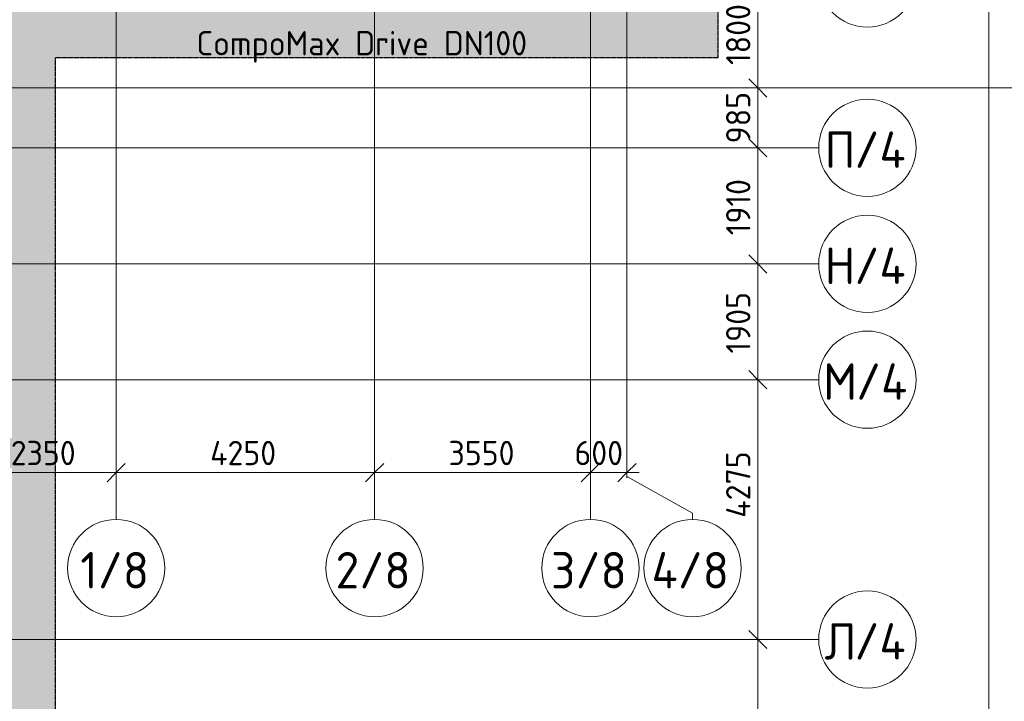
# Model space of a CAD drawing. Header units: millimetres. Extents: x -10358 to 171177, y -7314 to 134351.
# Tile 113 of 256: x 132434 to 148627, y 23308 to 34523. Entities that reach past the tile are written whole.
import ezdxf

# ---------------------------------------------------------------- set-up
doc = ezdxf.new("R2010")
doc.units = ezdxf.units.MM
doc.linetypes.add('3_ Штрих_ 5 х 3 мм', pattern=[8, 5, -3])
doc.linetypes.add('4_ Штрихпунктир_ 10 х 2 мм', pattern=[14, 10, -2, 0, -2])
for name, color, linetype, lineweight in [('A-ANNO-DIMS', 7, 'Continuous', 5), ('A-ANNO-DIMS-200', 7, 'Continuous', 5), ('A-DETL', 7, 'Continuous', 15), ('A-DETL-GENF', 7, 'Continuous', 13), ('G-ANNO-TEXT', 7, 'Continuous', 5), ('S-GRID', 7, 'Continuous', 5), ('S-GRID-IDEN', 7, 'Continuous', 5)]:
    doc.layers.add(name, color=color, linetype=linetype, lineweight=lineweight)
doc.styles.add('GOST Common_1', font='GOST_Common.ttf', dxfattribs={"height": 600})
doc.styles.add('GOST Common_2', font='GOST_Common.ttf', dxfattribs={"height": 400})
doc.dimstyles.new('2_мм', dxfattribs={"dimscale": 304.8, "dimtxt": 402.285999, "dimasz": 0.984252, "dimexe": 0.656168, "dimexo": 0.984252, "dimgap": 0, "dimtad": 1, "dimdec": 0, "dimdsep": 46, "dimtxsty": 'GOST Common_2', "dimblk1": 'OBLIQUE', "dimblk2": 'OBLIQUE', "dimsah": 1, "dimcen": 0.09, "dimdle": 0.656168, "dimadec": 5, "dimazin": 2, "dimtfac": 1, "dimtdec": 4, "dimtix": 1, "dimtmove": 0, "dimatfit": 3, "dimfxl": 1, "dimtvp": 1, "dimtolj": 1, "dimtzin": 0, "dimarcsym": 2})
doc.dimstyles.new('2_мм_1', dxfattribs={"dimscale": 304.8, "dimtxt": 402.285999, "dimasz": 0.984252, "dimexe": 0.656168, "dimexo": 0.984252, "dimgap": 0, "dimtad": 1, "dimdec": 0, "dimdsep": 46, "dimtxsty": 'GOST Common_2', "dimblk1": 'OBLIQUE', "dimblk2": 'OBLIQUE', "dimsah": 1, "dimcen": 0.09, "dimdle": 0.656168, "dimadec": 5, "dimazin": 2, "dimtfac": 1, "dimtdec": 4, "dimtix": 1, "dimtmove": 1, "dimatfit": 3, "dimfxl": 1, "dimtvp": 1, "dimtolj": 1, "dimtzin": 0, "dimarcsym": 2})

# ---------------------------------------------------------------- blocks, each defined once
blk = doc.blocks.new('Ось сетки - 8_0 мм-31302-Маркировочный план-схема -1 этажа на отм_-5_600')
at = {"layer": 'S-GRID-IDEN'}
blk.add_circle((0, 0), 4, dxfattribs=at)
blk = doc.blocks.new('DIMBLOCK47-Маркировочный план-схема -1 этажа на отм_-5_600')
at = {"layer": 'A-ANNO-DIMS-200', "lineweight": 25}
for p, q in [((144574, 24325), (144424, 24475)), ((144574, 24325), (144724, 24175)), ((144574, 20700), (144424, 20850)), ((144574, 20700), (144724, 20550))]:
    blk.add_line(p, q, dxfattribs=at)
at = {"layer": 'A-ANNO-DIMS-200'}
for p, q in [((144662, 24325), (144374, 24325)), ((144574, 20700), (144574, 24325)), ((144574, 24325), (144662, 24325)), ((144662, 20700), (144374, 20700)), ((144574, 20700), (144662, 20700))]:
    blk.add_line(p, q, dxfattribs=at)
at = {"layer": 'A-ANNO-DIMS-200', "color": 0, "insert": (144051, 21953), "char_height": 400, "width": 1341.86, "attachment_point": 1, "rotation": 90, "line_spacing_factor": 1.022761, "style": 'GOST Common_2'}
blk.add_mtext('3625', dxfattribs=at)
blk = doc.blocks.new('_Oblique')
at = {"color": 0, "linetype": 'ByBlock', "lineweight": -2}
blk.add_line((-0.5, -0.5), (0.5, 0.5), dxfattribs=at)
blk = doc.blocks.new('DIMBLOCK48-Маркировочный план-схема -1 этажа на отм_-5_600')
at = {"layer": 'A-ANNO-DIMS-200', "lineweight": 25}
for p, q in [((144574, 28600), (144424, 28750)), ((144574, 28600), (144724, 28450)), ((144574, 24325), (144424, 24475)), ((144574, 24325), (144724, 24175))]:
    blk.add_line(p, q, dxfattribs=at)
at = {"layer": 'A-ANNO-DIMS-200'}
for p, q in [((144662, 28600), (144374, 28600)), ((144574, 24325), (144574, 28600)), ((144574, 28600), (144662, 28600)), ((144574, 27487), (144574, 26128)), ((144574, 26128), (144574, 26463)), ((144662, 24325), (144374, 24325)), ((144574, 24325), (144662, 24325))]:
    blk.add_line(p, q, dxfattribs=at)
at = {"layer": 'A-ANNO-DIMS-200', "color": 0, "insert": (144051, 26328), "char_height": 400, "width": 1390.95, "attachment_point": 1, "rotation": 90, "line_spacing_factor": 1.022761, "style": 'GOST Common_2'}
blk.add_mtext('4275', dxfattribs=at)
blk = doc.blocks.new('DIMBLOCK49-Маркировочный план-схема -1 этажа на отм_-5_600')
at = {"layer": 'A-ANNO-DIMS-200', "lineweight": 25}
for p, q in [((144574, 30505), (144424, 30655)), ((144574, 30505), (144724, 30355)), ((144574, 28600), (144424, 28750)), ((144574, 28600), (144724, 28450))]:
    blk.add_line(p, q, dxfattribs=at)
at = {"layer": 'A-ANNO-DIMS-200'}
for p, q in [((144662, 30505), (144374, 30505)), ((144574, 28600), (144574, 30505)), ((144574, 30505), (144662, 30505)), ((144662, 28600), (144374, 28600)), ((144574, 28600), (144662, 28600))]:
    blk.add_line(p, q, dxfattribs=at)
at = {"layer": 'A-ANNO-DIMS-200', "color": 0, "insert": (144051, 29031), "char_height": 400, "width": 1251.86, "attachment_point": 1, "rotation": 90, "line_spacing_factor": 1.022761, "style": 'GOST Common_2'}
blk.add_mtext('1905', dxfattribs=at)
blk = doc.blocks.new('DIMBLOCK50-Маркировочный план-схема -1 этажа на отм_-5_600')
at = {"layer": 'A-ANNO-DIMS-200', "lineweight": 25}
for p, q in [((144574, 32415), (144424, 32565)), ((144574, 32415), (144724, 32265)), ((144574, 30505), (144424, 30655)), ((144574, 30505), (144724, 30355))]:
    blk.add_line(p, q, dxfattribs=at)
at = {"layer": 'A-ANNO-DIMS-200'}
for p, q in [((144662, 32415), (144374, 32415)), ((144574, 30505), (144574, 32415)), ((144574, 32415), (144662, 32415)), ((144662, 30505), (144374, 30505)), ((144574, 30505), (144662, 30505))]:
    blk.add_line(p, q, dxfattribs=at)
at = {"layer": 'A-ANNO-DIMS-200', "color": 0, "insert": (144051, 30976), "char_height": 400, "width": 1161.86, "attachment_point": 1, "rotation": 90, "line_spacing_factor": 1.022761, "style": 'GOST Common_2'}
blk.add_mtext('1910', dxfattribs=at)
blk = doc.blocks.new('DIMBLOCK51-Маркировочный план-схема -1 этажа на отм_-5_600')
at = {"layer": 'A-ANNO-DIMS-200', "lineweight": 25}
for p, q in [((144574, 33400), (144424, 33550)), ((144574, 33400), (144724, 33250)), ((144574, 32415), (144424, 32565)), ((144574, 32415), (144724, 32265))]:
    blk.add_line(p, q, dxfattribs=at)
at = {"layer": 'A-ANNO-DIMS-200'}
for p, q in [((144662, 33400), (144374, 33400)), ((144574, 32415), (144574, 33400)), ((144574, 33400), (144662, 33400)), ((144662, 32415), (144374, 32415)), ((144574, 32415), (144662, 32415))]:
    blk.add_line(p, q, dxfattribs=at)
at = {"layer": 'A-ANNO-DIMS-200', "color": 0, "insert": (144051, 32488), "char_height": 400, "width": 1006.4, "attachment_point": 1, "rotation": 90, "line_spacing_factor": 1.022761, "style": 'GOST Common_2'}
blk.add_mtext('985', dxfattribs=at)
blk = doc.blocks.new('DIMBLOCK52-Маркировочный план-схема -1 этажа на отм_-5_600')
at = {"layer": 'A-ANNO-DIMS-200', "lineweight": 25}
for p, q in [((144574, 35200), (144424, 35350)), ((144574, 35200), (144724, 35050)), ((144574, 33400), (144424, 33550)), ((144574, 33400), (144724, 33250))]:
    blk.add_line(p, q, dxfattribs=at)
at = {"layer": 'A-ANNO-DIMS-200'}
for p, q in [((144662, 35200), (144374, 35200)), ((144574, 33400), (144574, 35200)), ((144574, 35200), (144662, 35200)), ((144662, 33400), (144374, 33400)), ((144574, 33400), (144662, 33400))]:
    blk.add_line(p, q, dxfattribs=at)
at = {"layer": 'A-ANNO-DIMS-200', "color": 0, "insert": (144051, 33778), "char_height": 400, "width": 1251.86, "attachment_point": 1, "rotation": 90, "line_spacing_factor": 1.022761, "style": 'GOST Common_2'}
blk.add_mtext('1800', dxfattribs=at)
blk = doc.blocks.new('DIMBLOCK71-Маркировочный план-схема -1 этажа на отм_-5_600')
at = {"layer": 'A-ANNO-DIMS-200'}
for p, q in [((131670, 26983), (131670, 27270)), ((134020, 26983), (134020, 27270)), ((131470, 27070), (134020, 27070)), ((131670, 27070), (131670, 26983)), ((134020, 27070), (134020, 26983))]:
    blk.add_line(p, q, dxfattribs=at)
at = {"layer": 'A-ANNO-DIMS-200', "lineweight": 25}
for p, q in [((131670, 27070), (131820, 27220)), ((134020, 27070), (134170, 27220)), ((131670, 27070), (131520, 26920)), ((134020, 27070), (133870, 26920))]:
    blk.add_line(p, q, dxfattribs=at)
at = {"layer": 'A-ANNO-DIMS-200', "color": 0, "insert": (132286, 27593), "char_height": 400, "width": 1341.86, "attachment_point": 1, "line_spacing_factor": 1.022761, "style": 'GOST Common_2'}
blk.add_mtext('2350', dxfattribs=at)
blk = doc.blocks.new('DIMBLOCK72-Маркировочный план-схема -1 этажа на отм_-5_600')
at = {"layer": 'A-ANNO-DIMS-200'}
for p, q in [((134020, 26983), (134020, 27270)), ((138270, 26983), (138270, 27270)), ((134020, 27070), (138270, 27070)), ((134020, 27070), (134020, 26983)), ((138270, 27070), (138270, 26983))]:
    blk.add_line(p, q, dxfattribs=at)
at = {"layer": 'A-ANNO-DIMS-200', "lineweight": 25}
for p, q in [((134020, 27070), (134170, 27220)), ((138270, 27070), (138420, 27220)), ((134020, 27070), (133870, 26920)), ((138270, 27070), (138120, 26920))]:
    blk.add_line(p, q, dxfattribs=at)
at = {"layer": 'A-ANNO-DIMS-200', "color": 0, "insert": (135565, 27593), "char_height": 400, "width": 1390.95, "attachment_point": 1, "line_spacing_factor": 1.022761, "style": 'GOST Common_2'}
blk.add_mtext('4250', dxfattribs=at)
blk = doc.blocks.new('DIMBLOCK73-Маркировочный план-схема -1 этажа на отм_-5_600')
at = {"layer": 'A-ANNO-DIMS-200'}
for p, q in [((138270, 26983), (138270, 27270)), ((141820, 26983), (141820, 27270)), ((138270, 27070), (141820, 27070)), ((138270, 27070), (138270, 26983)), ((141820, 27070), (141820, 26983))]:
    blk.add_line(p, q, dxfattribs=at)
at = {"layer": 'A-ANNO-DIMS-200', "lineweight": 25}
for p, q in [((138270, 27070), (138420, 27220)), ((141820, 27070), (141970, 27220)), ((138270, 27070), (138120, 26920)), ((141820, 27070), (141670, 26920))]:
    blk.add_line(p, q, dxfattribs=at)
at = {"layer": 'A-ANNO-DIMS-200', "color": 0, "insert": (139486, 27593), "char_height": 400, "width": 1341.86, "attachment_point": 1, "line_spacing_factor": 1.022761, "style": 'GOST Common_2'}
blk.add_mtext('3550', dxfattribs=at)
blk = doc.blocks.new('DIMBLOCK74-Маркировочный план-схема -1 этажа на отм_-5_600')
at = {"layer": 'A-ANNO-DIMS-200'}
for p, q in [((141820, 26983), (141820, 27270)), ((142420, 26983), (142420, 27270)), ((141558, 27070), (142597, 27070)), ((141820, 27070), (142620, 27070)), ((141820, 27070), (141820, 26983)), ((142597, 27070), (142120, 27070)), ((142420, 27070), (142420, 26983))]:
    blk.add_line(p, q, dxfattribs=at)
at = {"layer": 'A-ANNO-DIMS-200', "lineweight": 25}
for p, q in [((141820, 27070), (141970, 27220)), ((142420, 27070), (142570, 27220)), ((141820, 27070), (141670, 26920)), ((142420, 27070), (142270, 26920))]:
    blk.add_line(p, q, dxfattribs=at)
at = {"layer": 'A-ANNO-DIMS-200', "color": 0, "insert": (141558, 27593), "char_height": 400, "width": 1006.4, "attachment_point": 1, "line_spacing_factor": 1.022761, "style": 'GOST Common_2'}
blk.add_mtext('600', dxfattribs=at)
blk = doc.blocks.new('DIMBLOCK223-Маркировочный план-схема -1 этажа на отм_-5_600')
at = {"layer": 'A-ANNO-DIMS-200', "lineweight": 25}
for p, q in [((144574, 24325), (144424, 24475)), ((144574, 24325), (144724, 24175)), ((144574, 20700), (144424, 20850)), ((144574, 20700), (144724, 20550))]:
    blk.add_line(p, q, dxfattribs=at)
at = {"layer": 'A-ANNO-DIMS-200'}
for p, q in [((144662, 24325), (144374, 24325)), ((144574, 20700), (144574, 24325)), ((144574, 24325), (144662, 24325)), ((144662, 20700), (144374, 20700)), ((144574, 20700), (144662, 20700))]:
    blk.add_line(p, q, dxfattribs=at)
at = {"layer": 'A-ANNO-DIMS-200', "color": 0, "insert": (144051, 21953), "char_height": 400, "width": 1341.86, "attachment_point": 1, "rotation": 90, "line_spacing_factor": 1.022761, "style": 'GOST Common_2'}
blk.add_mtext('3625', dxfattribs=at)
blk = doc.blocks.new('DIMBLOCK224-Маркировочный план-схема -1 этажа на отм_-5_600')
at = {"layer": 'A-ANNO-DIMS-200', "lineweight": 25}
for p, q in [((144574, 28600), (144424, 28750)), ((144574, 28600), (144724, 28450)), ((144574, 24325), (144424, 24475)), ((144574, 24325), (144724, 24175))]:
    blk.add_line(p, q, dxfattribs=at)
at = {"layer": 'A-ANNO-DIMS-200'}
for p, q in [((144662, 28600), (144374, 28600)), ((144574, 24325), (144574, 28600)), ((144574, 28600), (144662, 28600)), ((144574, 27487), (144574, 26128)), ((144574, 26128), (144574, 26463)), ((144662, 24325), (144374, 24325)), ((144574, 24325), (144662, 24325))]:
    blk.add_line(p, q, dxfattribs=at)
at = {"layer": 'A-ANNO-DIMS-200', "color": 0, "insert": (144051, 26328), "char_height": 400, "width": 1390.95, "attachment_point": 1, "rotation": 90, "line_spacing_factor": 1.022761, "style": 'GOST Common_2'}
blk.add_mtext('4275', dxfattribs=at)
blk = doc.blocks.new('DIMBLOCK225-Маркировочный план-схема -1 этажа на отм_-5_600')
at = {"layer": 'A-ANNO-DIMS-200', "lineweight": 25}
for p, q in [((144574, 30505), (144424, 30655)), ((144574, 30505), (144724, 30355)), ((144574, 28600), (144424, 28750)), ((144574, 28600), (144724, 28450))]:
    blk.add_line(p, q, dxfattribs=at)
at = {"layer": 'A-ANNO-DIMS-200'}
for p, q in [((144662, 30505), (144374, 30505)), ((144574, 28600), (144574, 30505)), ((144574, 30505), (144662, 30505)), ((144662, 28600), (144374, 28600)), ((144574, 28600), (144662, 28600))]:
    blk.add_line(p, q, dxfattribs=at)
at = {"layer": 'A-ANNO-DIMS-200', "color": 0, "insert": (144051, 29031), "char_height": 400, "width": 1251.86, "attachment_point": 1, "rotation": 90, "line_spacing_factor": 1.022761, "style": 'GOST Common_2'}
blk.add_mtext('1905', dxfattribs=at)
blk = doc.blocks.new('DIMBLOCK226-Маркировочный план-схема -1 этажа на отм_-5_600')
at = {"layer": 'A-ANNO-DIMS-200', "lineweight": 25}
for p, q in [((144574, 32415), (144424, 32565)), ((144574, 32415), (144724, 32265)), ((144574, 30505), (144424, 30655)), ((144574, 30505), (144724, 30355))]:
    blk.add_line(p, q, dxfattribs=at)
at = {"layer": 'A-ANNO-DIMS-200'}
for p, q in [((144662, 32415), (144374, 32415)), ((144574, 30505), (144574, 32415)), ((144574, 32415), (144662, 32415)), ((144662, 30505), (144374, 30505)), ((144574, 30505), (144662, 30505))]:
    blk.add_line(p, q, dxfattribs=at)
at = {"layer": 'A-ANNO-DIMS-200', "color": 0, "insert": (144051, 30976), "char_height": 400, "width": 1161.86, "attachment_point": 1, "rotation": 90, "line_spacing_factor": 1.022761, "style": 'GOST Common_2'}
blk.add_mtext('1910', dxfattribs=at)
blk = doc.blocks.new('DIMBLOCK227-Маркировочный план-схема -1 этажа на отм_-5_600')
at = {"layer": 'A-ANNO-DIMS-200', "lineweight": 25}
for p, q in [((144574, 33400), (144424, 33550)), ((144574, 33400), (144724, 33250)), ((144574, 32415), (144424, 32565)), ((144574, 32415), (144724, 32265))]:
    blk.add_line(p, q, dxfattribs=at)
at = {"layer": 'A-ANNO-DIMS-200'}
for p, q in [((144662, 33400), (144374, 33400)), ((144574, 32415), (144574, 33400)), ((144574, 33400), (144662, 33400)), ((144662, 32415), (144374, 32415)), ((144574, 32415), (144662, 32415))]:
    blk.add_line(p, q, dxfattribs=at)
at = {"layer": 'A-ANNO-DIMS-200', "color": 0, "insert": (144051, 32488), "char_height": 400, "width": 1006.4, "attachment_point": 1, "rotation": 90, "line_spacing_factor": 1.022761, "style": 'GOST Common_2'}
blk.add_mtext('985', dxfattribs=at)
blk = doc.blocks.new('DIMBLOCK228-Маркировочный план-схема -1 этажа на отм_-5_600')
at = {"layer": 'A-ANNO-DIMS-200', "lineweight": 25}
for p, q in [((144574, 35200), (144424, 35350)), ((144574, 35200), (144724, 35050)), ((144574, 33400), (144424, 33550)), ((144574, 33400), (144724, 33250))]:
    blk.add_line(p, q, dxfattribs=at)
at = {"layer": 'A-ANNO-DIMS-200'}
for p, q in [((144662, 35200), (144374, 35200)), ((144574, 33400), (144574, 35200)), ((144574, 35200), (144662, 35200)), ((144662, 33400), (144374, 33400)), ((144574, 33400), (144662, 33400))]:
    blk.add_line(p, q, dxfattribs=at)
at = {"layer": 'A-ANNO-DIMS-200', "color": 0, "insert": (144051, 33778), "char_height": 400, "width": 1251.86, "attachment_point": 1, "rotation": 90, "line_spacing_factor": 1.022761, "style": 'GOST Common_2'}
blk.add_mtext('1800', dxfattribs=at)

msp = doc.modelspace()

# ---------------------------------------------------------------- hatches: boundary and pattern name
at = {"layer": 'A-DETL-GENF', "true_color": 0xffffff}
h = msp.add_hatch(color=7, dxfattribs=at)
h.paths.add_polyline_path([(104300, -900), (133020, -900), (133020, 33900), (143920, 33900), (143920, 61561.8), (102310, 61561.8), (102310, 35400), (102285, 35400), (102285, 35550), (102135, 35550), (102135, 35400), (102110, 35400), (102110, 61561.8), (98370, 61561.8), (98370, 58200.1), (98170, 58200.1), (98170, 61561.8), (95628.4, 61561.8), (95628.4, 34000), (104300, 34000), (104300, -100)])
h.paths.add_polyline_path([(130320, 11900), (130320, 12700), (130440, 12700), (130440, 12750), (131470, 12750), (131470, 11900), (130440, 11900)])
h.paths.add_polyline_path([(131470, 12825), (130440, 12825), (130440, 12830), (130320, 12830), (130320, 13630), (130440, 13630), (130440, 13675), (131470, 13675), (131470, 12830)])
h.paths.add_polyline_path([(131116.4, 13750), (130440, 13750), (130440, 13760), (130320, 13760), (130320, 14560), (130440, 14560), (130440, 14700), (131470, 14700), (131470, 13750)])
h.paths.add_polyline_path([(113170, 15800), (112970, 15800), (112970, 37800), (108900, 37800), (108900, 38000), (113170, 38000), (113170, 17169.3)])
h.paths.add_polyline_path([(113145, 15825), (113145, 15975), (112995, 15975), (112995, 15825)])
h.paths.add_polyline_path([(128913, 16161), (128905.2, 16165.5), (128903, 16206), (128897.7, 16208.2), (128803, 16206), (128800.8, 16200.7), (128800.8, 16165.5), (128793, 16161), (128793, 16213), (128913, 16213), (128913, 16181.9)])
h.paths.add_polyline_path([(130440, 17700), (130440, 17800), (130320, 17800), (130320, 18600), (130440, 18600), (130440, 18650), (131470, 18650), (131470, 17700), (131116.4, 17700)])
h.paths.add_polyline_path([(129360, 17898), (129352.2, 17902.5), (129350, 17943), (129344.7, 17945.2), (129250, 17943), (129247.8, 17937.7), (129247.8, 17902.5), (129240, 17898), (129240, 17950), (129360, 17948.8), (129360, 17918.9)])
h.paths.add_polyline_path([(131116.4, 18725), (130440, 18725), (130440, 18800), (130320, 18800), (130320, 19600), (130440, 19600), (130440, 19675), (131470, 19675), (131470, 18725), (131424.8, 18725)])
h.paths.add_polyline_path([(131470, 19750), (130440, 19750), (130440, 19800), (130320, 19800), (130320, 20600), (130440, 20600), (130440, 20800), (131470, 20800), (131470, 19800)])
h.paths.add_polyline_path([(131116.4, 20900), (130440, 20900), (130440, 21125), (130320, 21125), (130320, 21925), (130440, 21925), (130440, 22035), (131470, 22035), (131470, 20900), (131372.5, 20900)])
h.paths.add_polyline_path([(131470, 22150), (130440, 22150), (130440, 22175), (130320, 22175), (130320, 22975), (130440, 22975), (130440, 23090), (131470, 23090), (131470, 22175)])
h.paths.add_polyline_path([(130457.1, 23165), (130440, 23165), (130440, 23225), (130320, 23225), (130320, 24025), (130440, 24025), (130440, 24125), (131470, 24125), (131470, 23165), (131116.4, 23165)])
h.paths.add_polyline_path([(129250, 23875), (129240, 23875), (129240, 23927), (129247.8, 23922.5), (129250, 23882), (129255.3, 23879.8), (129350, 23882), (129352.2, 23887.3), (129354.2, 23923.7), (129360, 23927), (129360, 23875), (129252.9, 23875)])
h.paths.add_polyline_path([(121707.7, 30870), (121668, 30870), (121672.5, 30877.8), (121713, 30880), (121715.2, 30885.3), (121713, 30980), (121707.7, 30982.2), (121671.3, 30984.2), (121668, 30990), (121720, 30990), (121720, 30870), (121713, 30870)])
h.paths.add_polyline_path([(124520, 32000), (124520, 32070), (124425, 32070), (124425, 33100), (125520, 33100), (125520, 32070), (125320, 32070), (125320, 32000), (124614.5, 32000)])
h.paths.add_polyline_path([(121664.5, 32000), (121570, 32000), (121570, 32070), (121470, 32070), (121470, 33100), (122380, 33100), (122380, 32070), (122370, 32070), (122370, 32000), (122066.7, 32000)])
h.paths.add_polyline_path([(123305.4, 32000), (122550, 32000), (122550, 32070), (122455, 32070), (122455, 33100), (123365, 33100), (123365, 32070), (123350, 32070), (123350, 32000), (123340, 32000)])
h.paths.add_polyline_path([(124322, 32000), (123530, 32000), (123530, 32070), (123440, 32070), (123440, 33100), (124350, 33100), (124350, 32070), (124330, 32070), (124330, 32000)])
h.paths.add_polyline_path([(121220, 35000), (121220, 35000), (120808.3, 35000)])
h.paths.add_polyline_path([(113145, 37825), (113145, 37975), (112995, 37975), (112995, 37825)])
h.paths.add_polyline_path([(132505, 39135), (132305, 39135), (132305, 61215), (132505, 61215), (132505, 46202.2)])
h.paths.add_polyline_path([(127398.3, 39190.7), (127286, 39243), (127355.8, 39392.8), (126966.1, 39574.5), (126966.1, 39962.1), (126904.7, 39962.1), (126904.7, 39673), (126780.8, 39673), (126780.8, 39985.7), (126552.4, 39985.7), (126537.5, 39956), (126514.1, 39930), (126486.3, 39911.7), (126456.8, 39901.2), (126420, 39898.8), (126391, 39903.7), (126360.6, 39917.2), (126334.6, 39937.9), (126314.7, 39964.5), (126302.1, 39995.2), (126297.7, 40028.2), (126302.1, 40062.4), (126314.7, 40093.4), (126334.6, 40120.1), (126360.6, 40140.9), (126391, 40154.4), (126421.7, 40160), (126454.9, 40157.6), (126488.1, 40145.7), (126514.1, 40128.6), (126797.1, 40128.6), (126832.2, 40191.7), (126886.7, 40256.9), (126930.7, 40296.7), (126991.4, 40335.8), (127057.7, 40364.4), (127139.9, 40382.7), (127202.8, 40387.2), (127271.7, 40381.3), (127341.7, 40363.5), (127407.8, 40334.6), (127468.4, 40295.1), (127521.6, 40246.4), (127566.2, 40189.6), (127604.2, 40116.9), (127626.8, 40046.7), (127637.3, 39987.1), (127638, 39914.9), (127626.8, 39843.5), (127598.4, 39763.8), (127566.2, 39705), (127527.2, 39653.4), (127474.8, 39603.6), (127415.1, 39563.1), (127349.5, 39532.9), (127513.7, 39438.1), (127492.5, 39392.8)])
h.paths.add_polyline_path([(127192.7, 39625.4), (127263.6, 39632.8), (127325, 39652.2), (127372.5, 39676.5), (127421.9, 39715.7), (127468.4, 39773.9), (127493.4, 39819), (127512.7, 39879.1), (127519.9, 39941.8), (127512.7, 40011.6), (127493.4, 40072.8), (127462.8, 40128.5), (127429.1, 40170.8), (127372.2, 40216.3), (127315.3, 40245.4), (127265.5, 40261.2), (127199.8, 40268), (127139.9, 40262.9), (127079.3, 40245.4), (127023.3, 40216.3), (126974, 40176.9), (126933.4, 40128.6), (127070, 40128.6), (127070, 39652.2), (127130, 39632.8), (127149.4, 39630.5)])
h.paths.add_polyline_path([(127202.8, 41038.4), (125545, 41038.4), (125545, 42788.4), (127220, 42788.4), (127220, 41038.4)])
h.paths.add_polyline_path([(109460, 44153.4), (107785, 44153.4), (107785, 45903.4), (109460, 45903.4), (109460, 44285)])
h.paths.add_polyline_path([(122170, 47063.4), (122170, 48400), (123420, 48400), (123420, 47063.4), (122740.1, 47063.4)])
h.paths.add_polyline_path([(132375, 49325), (132480, 49325), (132480, 49475), (132330, 49475), (132330, 49325)])
h.paths.add_polyline_path([(125770, 53538.4), (125380, 53538.4), (125380, 55288.4), (127055, 55288.4), (127055, 53538.4), (125884.2, 53538.4)])
h.paths.add_polyline_path([(113530.6, 53538.4), (113505, 53538.4), (113505, 55288.4), (115180, 55288.4), (115180, 53538.4), (114382.5, 53538.4)])
h.paths.add_polyline_path([(120270, 53538.4), (119390, 53538.4), (119390, 55288.4), (121065, 55288.4), (121065, 53538.4)])
h.paths.add_polyline_path([(97870, 58200), (97870.1, 58207), (97878, 58207), (97878, 58325), (97885, 58325), (97885, 58200)])
h.paths.add_polyline_path([(97805, 58200), (97805, 58325), (97812, 58325), (97812, 58207), (97820, 58207), (97820, 58200)])

# ---------------------------------------------------------------- linework, layer by layer
at = {"layer": 'A-DETL', "linetype": '3_ Штрих_ 5 х 3 мм', "lineweight": 30}
for p, q in [((143920, 33900), (143920, 61561.8)), ((133020, -900), (133020, 33900)), ((133020, 33900), (143920, 33900))]:
    msp.add_line(p, q, dxfattribs=at)
at = {"layer": 'S-GRID', "linetype": '4_ Штрихпунктир_ 10 х 2 мм'}
for p, q in [((148370, -5714.2), (148370, 132751)), ((134020, 26300.4), (134020, 75434.9)), ((138270, 26300.4), (138270, 75434.9)), ((141820, 26300.4), (141820, 75434.9)), ((142420, 27005), (142420, 75434.9)), ((155261.4, 33400), (-8758.4, 33400)), ((145575, 32415), (104974.8, 32415)), ((145575, 30505), (104974.8, 30505)), ((145575, 28600), (104974.8, 28600)), ((145575, 24325), (104974.8, 24325))]:
    msp.add_line(p, q, dxfattribs=at)
at = {"layer": 'S-GRID'}
for p, q in [((142420, 27005), (143500.1, 26402.1)), ((143500.1, 26402.1), (143500.1, 26300.4))]:
    msp.add_line(p, q, dxfattribs=at)

# ---------------------------------------------------------------- block references
at = {"layer": 'S-GRID-IDEN', "xscale": 199.9999999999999, "yscale": 199.9999999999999, "zscale": 199.9999999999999, "rotation": 89.99999999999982}
for p in [(146375, 35200), (146375, 32415), (146375, 30505), (146375, 28600), (146375, 24325)]:
    msp.add_blockref('Ось сетки - 8_0 мм-31302-Маркировочный план-схема -1 этажа на отм_-5_600', p, dxfattribs=at)
at = {"layer": 'S-GRID-IDEN', "xscale": 199.9999999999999, "yscale": 199.9999999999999, "zscale": 199.9999999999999}
for p in [(134020, 25500.4), (138270, 25500.4), (141820, 25500.4), (143500.1, 25500.4)]:
    msp.add_blockref('Ось сетки - 8_0 мм-31302-Маркировочный план-схема -1 этажа на отм_-5_600', p, dxfattribs=at)

# ---------------------------------------------------------------- texts
at = {"layer": 'G-ANNO-TEXT', "insert": (135339.9, 34336), "char_height": 400, "width": 6621.939, "attachment_point": 1, "style": 'GOST Common_2'}
msp.add_mtext('CompoMax Drive DN100', dxfattribs=at)
at = {"layer": 'S-GRID-IDEN', "char_height": 600, "attachment_point": 1, "style": 'GOST Common_1'}
for s, insert, width in [('/4', (146161.6, 32684.1), 1106.329), ('\\fGOST Common|b0|i0|c204|p34|;П', (145672.1, 32684.1), 593.249), ('\\fGOST Common|b0|i0|c204|p34|;Н', (145672.1, 30774.1), 593.249), ('/4', (146161.6, 30774.1), 1106.329), ('\\fGOST Common|b0|i0|c204|p34|;М', (145646.1, 28869.1), 657.384), ('/4', (146188.5, 28869.1), 1106.329), ('1/8', (133430.8, 25764.6), 1410.97), ('2/8', (137627.8, 25764.6), 1539.24), ('3/8', (141171.8, 25764.6), 1555.274), ('4/8', (142824.9, 25764.6), 1619.409), ('/4', (146161.6, 24594.1), 1106.329), ('\\fGOST Common|b0|i0|c204|p34|;Л', (145672.1, 24594.1), 593.249)]:
    msp.add_mtext(s, dxfattribs=dict(at, insert=insert, width=width))

# ---------------------------------------------------------------- dimensions: what is measured, and where the dimension line sits
at = {"layer": 'A-ANNO-DIMS'}
for base, p1, p2, override, picture, middle in [((144574, 35200), (144361.9, 33400), (144361.9, 35200), {"dimpost": '<>', "dimfxl": 1800}, 'DIMBLOCK52-Маркировочный план-схема -1 этажа на отм_-5_600', (144374, 34300)), ((144574, 35200), (144361.9, 33400), (144361.9, 35200), {"dimpost": '<>', "dimfxl": 1800}, 'DIMBLOCK228-Маркировочный план-схема -1 этажа на отм_-5_600', (144374, 34300)), ((144574, 33400), (144361.9, 32415), (144361.9, 33400), {"dimpost": '<>', "dimfxl": 985}, 'DIMBLOCK51-Маркировочный план-схема -1 этажа на отм_-5_600', (144374, 32907.5)), ((144574, 33400), (144361.9, 32415), (144361.9, 33400), {"dimpost": '<>', "dimfxl": 985}, 'DIMBLOCK227-Маркировочный план-схема -1 этажа на отм_-5_600', (144374, 32907.5)), ((144574, 32415), (144361.9, 30505), (144361.9, 32415), {"dimpost": '<>', "dimfxl": 1910}, 'DIMBLOCK50-Маркировочный план-схема -1 этажа на отм_-5_600', (144374, 31460)), ((144574, 32415), (144361.9, 30505), (144361.9, 32415), {"dimpost": '<>', "dimfxl": 1910}, 'DIMBLOCK226-Маркировочный план-схема -1 этажа на отм_-5_600', (144374, 31460)), ((144574, 30505), (144361.9, 28600), (144361.9, 30505), {"dimpost": '<>', "dimfxl": 1905}, 'DIMBLOCK49-Маркировочный план-схема -1 этажа на отм_-5_600', (144374, 29552.5)), ((144574, 30505), (144361.9, 28600), (144361.9, 30505), {"dimpost": '<>', "dimfxl": 1905}, 'DIMBLOCK225-Маркировочный план-схема -1 этажа на отм_-5_600', (144374, 29552.5)), ((144574, 24325), (144361.9, 20700), (144361.9, 24325), {"dimpost": '<>', "dimfxl": 3625}, 'DIMBLOCK47-Маркировочный план-схема -1 этажа на отм_-5_600', (144374, 22512.5)), ((144574, 24325), (144361.9, 20700), (144361.9, 24325), {"dimpost": '<>', "dimfxl": 3625}, 'DIMBLOCK223-Маркировочный план-схема -1 этажа на отм_-5_600', (144374, 22512.5))]:
    dim = msp.add_linear_dim(base=base, p1=p1, p2=p2, angle=90, dimstyle='2_мм', override=override, dxfattribs=at)
    dim.commit()
    dim.dimension.update_dxf_attribs({"geometry": picture, "text_midpoint": middle})
for picture in ['DIMBLOCK48-Маркировочный план-схема -1 этажа на отм_-5_600', 'DIMBLOCK224-Маркировочный план-схема -1 этажа на отм_-5_600']:
    dim = msp.add_linear_dim(base=(144574, 28600), p1=(144361.9, 24325), p2=(144361.9, 28600), angle=90, dimstyle='2_мм_1', override={"dimpost": '<>', "dimfxl": 4275}, dxfattribs=at)
    dim.commit()
    dim.dimension.update_dxf_attribs({"geometry": picture, "text_midpoint": (144318, 27023.1), "dimtype": 160, "text_rotation": 90})
for base, p1, p2, override, picture, middle in [((134020, 27070.5), (131670, 27282.6), (134020, 27282.6), {"dimpost": '<>', "dimfxl": 2350}, 'DIMBLOCK71-Маркировочный план-схема -1 этажа на отм_-5_600', (132845, 27270.5)), ((138270, 27070.5), (134020, 27282.6), (138270, 27282.6), {"dimpost": '<>', "dimfxl": 4250}, 'DIMBLOCK72-Маркировочный план-схема -1 этажа на отм_-5_600', (136145, 27270.5)), ((141820, 27070.5), (138270, 27282.6), (141820, 27282.6), {"dimpost": '<>', "dimfxl": 3550}, 'DIMBLOCK73-Маркировочный план-схема -1 этажа на отм_-5_600', (140045, 27270.5))]:
    dim = msp.add_linear_dim(base=base, p1=p1, p2=p2, dimstyle='2_мм', override=override, dxfattribs=at)
    dim.commit()
    dim.dimension.update_dxf_attribs({"geometry": picture, "text_midpoint": middle})
dim = msp.add_linear_dim(base=(142420, 27070.5), p1=(141820, 27282.6), p2=(142420, 27282.6), dimstyle='2_мм_1', override={"dimpost": '<>', "dimfxl": 600}, dxfattribs=at)
dim.commit()
dim.dimension.update_dxf_attribs({"geometry": 'DIMBLOCK74-Маркировочный план-схема -1 этажа на отм_-5_600', "text_midpoint": (142061.7, 27326.5), "dimtype": 160})

doc.saveas('drawing.dxf')
